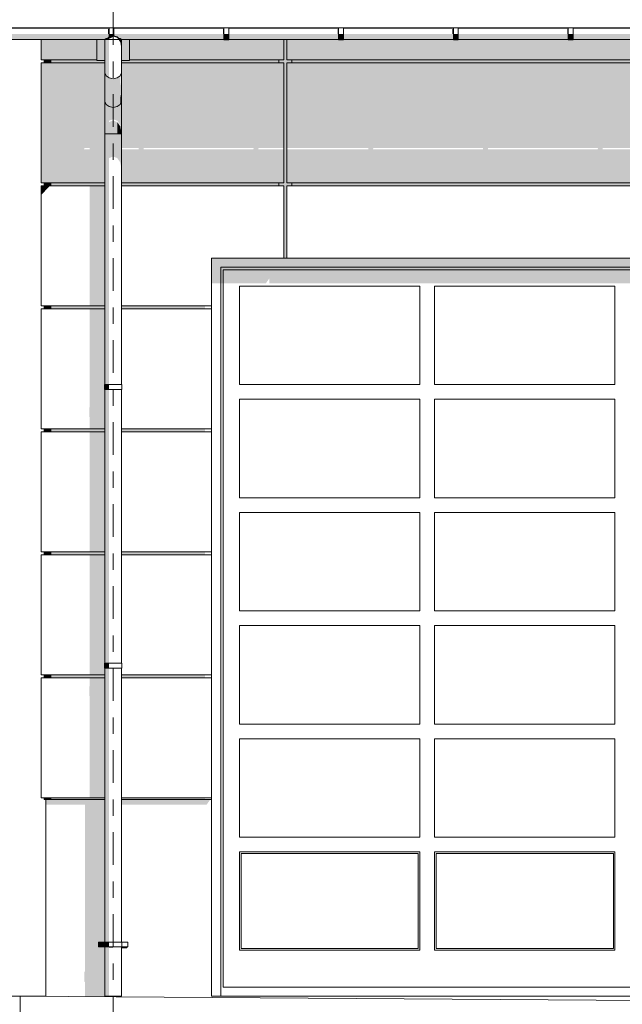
# Model space of a CAD drawing. Header units: metres. Extents: x -4 to 112, y -27 to 26.
# Tile 60 of 256: x 17 to 21, y 0 to 6. Entities that reach past the tile are written whole.
import ezdxf
from ezdxf.enums import TextEntityAlignment as Align

# ---------------------------------------------------------------- set-up
doc = ezdxf.new("R2010")
doc.units = ezdxf.units.M
doc.header["$MEASUREMENT"] = 0
doc.linetypes.add('Raster', pattern=[0.4, 0.2, -0.1, 0, -0.1])
for name, color, linetype in [('10 Fassade', 7, 'Continuous'), ('10 Wand außen', 7, 'Continuous'), ('20 Träger', 7, 'Continuous'), ('30 Dachaufbau', 7, 'Continuous'), ('30 Dachentwässerung', 7, 'Continuous'), ('60 Auffüllung gesamt', 7, 'Continuous'), ('60 Gelände 2D Übersicht', 7, 'Continuous'), ('90 Achsraster', 7, 'Continuous'), ('94 Genehmigungsplanung Bemaßung', 7, 'Continuous')]:
    doc.layers.add(name, color=color, linetype=linetype)
doc.styles.add('ERSTELLTER_STIL_1', font='arial.ttf')
doc.styles.add('ERSTELLTER_STIL_2', font='arial.ttf')
doc.dimstyles.new('ERSTELLTER_STIL__1', dxfattribs={"dimtxt": 0.25, "dimasz": 0.19, "dimexe": 0.18, "dimexo": 0.1, "dimgap": 0, "dimtad": 1, "dimtih": 1, "dimtoh": 1, "dimzin": 0, "dimdsep": 46, "dimtxsty": 'ERSTELLTER_STIL_2', "dimblk": 'ARROWHEAD_6', "dimblk1": 'ARROWHEAD_6', "dimblk2": 'ARROWHEAD_6', "dimcen": 0.09, "dimclrd": 7, "dimclre": 7, "dimclrt": 7, "dimazin": 0, "dimtfac": 1, "dimtdec": 4, "dimtmove": 0, "dimatfit": 3, "dimfxl": 1, "dimtolj": 1, "dimtzin": 0, "dimarcsym": 0})
doc.dimstyles.new('ERSTELLTER_STIL__2', dxfattribs={"dimtxt": 0.2, "dimasz": 0.19, "dimexe": 0.18, "dimexo": 0.1, "dimgap": 0, "dimtad": 1, "dimzin": 0, "dimdsep": 46, "dimtxsty": 'ERSTELLTER_STIL_2', "dimblk": 'ARROWHEAD_10', "dimblk1": 'ARROWHEAD_10', "dimblk2": 'ARROWHEAD_10', "dimcen": 0.09, "dimclrd": 256, "dimclre": 256, "dimclrt": 256, "dimazin": 0, "dimtfac": 1, "dimtdec": 4, "dimtmove": 0, "dimatfit": 3, "dimfxl": 1, "dimtolj": 1, "dimtzin": 0, "dimarcsym": 0})

# ---------------------------------------------------------------- blocks, each defined once
blk = doc.blocks.new('Standard-Rastermarker[3]_1', base_point=(17.7511, 10))
at = {"layer": '90 Achsraster', "color": 14, "linetype": 'Raster', "lineweight": 18, "true_color": 0xa80000}
blk.add_line((17.7511, 9), (17.7511, -1), dxfattribs=at)
at = {"layer": '90 Achsraster', "color": 14, "lineweight": 18, "true_color": 0xa80000, "style": 'ERSTELLTER_STIL_1'}
for tag, p in [('AC_MarkerText_1_0', (17.7511, 10.5)), ('AC_MarkerText_1_1', (17.7511, -2.2))]:
    blk.add_attdef(tag, text='', height=0.3, rotation=360, dxfattribs=at).set_placement(p, align=Align.TOP_CENTER)
blk = doc.blocks.new('*D23', base_point=(27236.1321, 0))
at = {"layer": '94 Genehmigungsplanung Bemaßung', "color": 7, "linetype": 'Continuous', "lineweight": 13}
for p, q in [((2.3419, 8.7509), (2.3419, 9.1259)), ((17.3411, 8.7509), (17.3411, 9.1259)), ((2.4419, 9.0384), (2.2419, 8.8384)), ((17.2411, 8.8384), (17.4411, 9.0384)), ((2.1919, 8.9384), (2.3419, 8.9384)), ((2.3419, 8.9384), (17.3411, 8.9384)), ((17.3411, 8.9384), (17.4911, 8.9384))]:
    blk.add_line(p, q, dxfattribs=at)
at = {"layer": '94 Genehmigungsplanung Bemaßung', "color": 7, "lineweight": 13, "insert": (9.4125, 8.9884), "char_height": 0.25, "attachment_point": 7, "style": 'ERSTELLTER_STIL_2'}
blk.add_mtext('\\A1;{\\pql;\\fArial|b0|i0|c0|p0;\\W1.000000;15,00}', dxfattribs=at)
blk = doc.blocks.new('ARROWHEAD_6')
at = {"color": 0, "linetype": 'Continuous', "lineweight": 0}
for p, q in [((-0.5, -0.5), (0.5, 0.5)), ((0, 0), (-1, 0))]:
    blk.add_line(p, q, dxfattribs=at)
blk = doc.blocks.new('*D25', base_point=(27236.1321, 0))
at = {"layer": '94 Genehmigungsplanung Bemaßung', "color": 7, "linetype": 'Continuous', "lineweight": 13}
for p, q in [((17.3411, 8.7509), (17.3411, 9.1259)), ((17.7511, 8.7509), (17.7511, 9.1259)), ((17.4411, 9.0384), (17.2411, 8.8384)), ((17.8511, 9.0384), (17.6511, 8.8384)), ((17.1911, 8.9384), (17.3411, 8.9384)), ((17.3411, 8.9384), (17.7511, 8.9384))]:
    blk.add_line(p, q, dxfattribs=at)
at = {"layer": '94 Genehmigungsplanung Bemaßung', "color": 7, "lineweight": 13, "insert": (16.8597, 8.9884), "char_height": 0.25, "attachment_point": 7, "style": 'ERSTELLTER_STIL_2'}
blk.add_mtext('\\A1;{\\pql;\\fArial|b0|i0|c0|p0;\\W1.000000;41}', dxfattribs=at)
blk = doc.blocks.new('*D35', base_point=(27236.1321, 0))
at = {"layer": '60 Gelände 2D Übersicht', "linetype": 'Continuous', "lineweight": 18, "true_color": 0xf50000}
for points in [[(16.9224, -0.1525), (16.8224, -0.2525), (17.0224, -0.2525)], [(16.9224, -1.0773), (17.0224, -0.9773), (16.8224, -0.9773)]]:
    blk.add_hatch(color=1, dxfattribs=at).paths.add_polyline_path(points)
at = {"layer": '60 Gelände 2D Übersicht', "color": 1, "linetype": 'Continuous', "lineweight": 18, "true_color": 0xf50000}
for p, q in [((17.1099, -0.1525), (16.7349, -0.1525)), ((16.9224, -0.1525), (16.8224, -0.2525)), ((16.9224, -0.1525), (17.0224, -0.2525)), ((17.0224, -0.2525), (16.8224, -0.2525)), ((16.9224, -0.9773), (16.9224, -0.2525)), ((16.8224, -0.9773), (17.0224, -0.9773)), ((16.9224, -1.0773), (16.8224, -0.9773)), ((16.9224, -1.0773), (17.0224, -0.9773)), ((17.1099, -1.0773), (16.7349, -1.0773))]:
    blk.add_line(p, q, dxfattribs=at)
at = {"layer": '60 Gelände 2D Übersicht', "color": 1, "lineweight": 18, "true_color": 0xf50000, "insert": (16.8949, -0.8178), "char_height": 0.2, "attachment_point": 7, "rotation": 90, "style": 'ERSTELLTER_STIL_2'}
blk.add_mtext('\\A1;{\\pql;\\fArial|b0|i0|c0|p0;\\W1.000000;92\\fArial|b0|i0|c0|p0;\\W1.000000;\\A1{\\H.66x;\\S5^  ;}}', dxfattribs=at)
blk = doc.blocks.new('ARROWHEAD_10')
at = {"linetype": 'Continuous', "lineweight": 0}
blk.add_hatch(color=0, dxfattribs=at).paths.add_polyline_path([(-0.525, 0.525), (0, 0), (-0.525, -0.525)])
at = {"color": 0, "linetype": 'Continuous', "lineweight": 0}
blk.add_line((0, 0), (-1, 0), dxfattribs=at)
blk = doc.blocks.new('*D38', base_point=(27236.1321, 0))
at = {"layer": '94 Genehmigungsplanung Bemaßung', "color": 7, "linetype": 'Continuous', "lineweight": 13}
for p, q in [((17.3411, 9.2531), (17.3411, 9.6281)), ((58.1625, 9.2531), (58.1625, 9.6281)), ((17.4411, 9.5406), (17.2411, 9.3406)), ((58.0625, 9.3406), (58.2625, 9.5406)), ((17.1911, 9.4406), (17.3411, 9.4406)), ((17.3411, 9.4406), (58.1625, 9.4406)), ((58.1625, 9.4406), (58.3125, 9.4406))]:
    blk.add_line(p, q, dxfattribs=at)
at = {"layer": '94 Genehmigungsplanung Bemaßung', "color": 7, "lineweight": 13, "insert": (37.3228, 9.4906), "char_height": 0.25, "attachment_point": 7, "style": 'ERSTELLTER_STIL_2'}
blk.add_mtext('\\A1;{\\pql;\\fArial|b0|i0|c0|p0;\\W1.000000;40,82}', dxfattribs=at)

msp = doc.modelspace()

# ---------------------------------------------------------------- hatches: boundary and pattern name
at = {"layer": '10 Fassade', "linetype": 'Continuous', "lineweight": 0, "true_color": 0x000000}
for points in [[(17.3111, 5.9044), (17.3111, 5.9024), (17.6511, 5.9024), (17.6511, 5.9044)], [(17.8511, 5.9024), (18.4261, 5.9024), (18.4261, 5.9044), (17.8511, 5.9044)], [(18.4561, 5.9044), (18.4561, 5.9024), (18.7911, 5.9024), (18.7911, 5.9044)], [(18.7911, 5.9044), (18.7911, 5.9024), (18.8111, 5.9024), (18.8111, 5.9044)], [(18.8111, 5.9024), (19.1261, 5.9024), (19.1261, 5.9044), (18.8111, 5.9044)], [(19.8261, 5.9044), (19.1561, 5.9044), (19.1561, 5.9024), (19.8261, 5.9024)], [(20.5261, 5.9044), (19.8561, 5.9044), (19.8561, 5.9024), (20.5261, 5.9024)], [(20.5561, 5.9024), (21.2261, 5.9024), (21.2261, 5.9044), (20.5561, 5.9044)], [(17.6511, 5.8324), (17.3111, 5.8324), (17.3111, 5.71), (17.6511, 5.71)], [(18.4261, 5.8324), (17.8511, 5.8324), (17.8511, 5.71), (18.7911, 5.71), (18.7911, 5.8324), (18.4561, 5.8324), (18.4561, 5.8304), (18.4261, 5.8304)], [(18.7611, 4.96), (18.7611, 4.94), (18.7911, 4.94), (18.7911, 4.916), (18.7941, 4.916), (18.7911, 4.9117), (18.7911, 4.5), (18.8111, 4.5), (18.8111, 4.94), (18.8411, 4.94), (18.8411, 4.96), (18.8111, 4.96), (18.8111, 5.69), (18.8411, 5.69), (18.8411, 5.71), (18.8111, 5.71), (18.8111, 5.8324), (18.7911, 5.8324), (18.7911, 5.71), (18.7611, 5.71), (18.7611, 5.69), (18.7911, 5.69), (18.7911, 4.96)], [(18.8111, 5.71), (21.3911, 5.71), (21.3911, 5.8324), (21.2561, 5.8324), (21.2561, 5.8304), (21.2261, 5.8304), (21.2261, 5.8324), (20.5561, 5.8324), (20.5561, 5.8304), (20.5261, 5.8304), (20.5261, 5.8324), (19.8561, 5.8324), (19.8561, 5.8304), (19.8261, 5.8304), (19.8261, 5.8324), (19.1561, 5.8324), (19.1561, 5.8304), (19.1261, 5.8304), (19.1261, 5.8324), (18.8111, 5.8324)], [(17.3311, 5.69), (17.3706, 5.69), (17.3706, 5.71), (17.3311, 5.71)], [(17.3706, 5.69), (17.7011, 5.69), (17.7011, 5.7056), (17.6511, 5.7056), (17.6511, 5.71), (17.3706, 5.71)], [(17.8011, 5.7056), (17.8011, 5.69), (18.7611, 5.69), (18.7611, 5.71), (17.8511, 5.71), (17.8511, 5.7056)], [(18.8411, 5.69), (21.3611, 5.69), (21.3611, 5.71), (18.8411, 5.71)], [(17.3111, 4.94), (17.3111, 4.8832), (17.3638, 4.94)], [(17.3311, 4.96), (17.3311, 4.94), (17.3706, 4.94), (17.3706, 4.96)], [(17.3706, 4.96), (17.3706, 4.94), (17.7011, 4.94), (17.7011, 4.96)], [(17.7011, 4.94), (17.6088, 4.94), (17.6088, 4.21), (17.7011, 4.21)], [(17.8011, 4.94), (18.7611, 4.94), (18.7611, 4.96), (17.8011, 4.96)], [(17.8014, 4.94), (17.8011, 4.94), (17.8011, 4.9399)], [(18.4695, 4.94), (18.4698, 4.9393), (18.4998, 4.9393), (18.5014, 4.94)], [(18.8411, 4.94), (21.3611, 4.94), (21.3611, 4.96), (18.8411, 4.96)], [(19.1695, 4.94), (19.1698, 4.9393), (19.1998, 4.9393), (19.2014, 4.94)], [(19.9014, 4.94), (19.8695, 4.94), (19.8698, 4.9393), (19.8998, 4.9393)], [(20.5695, 4.94), (20.5698, 4.9393), (20.5998, 4.9393), (20.6014, 4.94)], [(17.3706, 4.21), (17.3311, 4.21), (17.3311, 4.19), (17.3706, 4.19)], [(17.7011, 4.21), (17.3706, 4.21), (17.3706, 4.19), (17.7011, 4.19)], [(17.8011, 4.19), (18.3116, 4.19), (18.3116, 4.21), (17.8011, 4.21)], [(17.6088, 3.5939), (17.606, 3.5884), (17.606, 3.5315), (17.6088, 3.5301), (17.6088, 3.46), (17.7011, 3.46), (17.7011, 3.7), (17.6991, 3.7), (17.6991, 3.73), (17.7011, 3.73), (17.7011, 4.19), (17.6088, 4.19)], [(17.8031, 3.7), (17.8011, 3.7), (17.8011, 3.6972)], [(17.3706, 3.46), (17.3311, 3.46), (17.3311, 3.44), (17.3706, 3.44)], [(17.7011, 3.46), (17.3706, 3.46), (17.3706, 3.44), (17.7011, 3.44)], [(17.6088, 2.71), (17.7011, 2.71), (17.7011, 3.44), (17.6088, 3.44)], [(17.8011, 3.44), (18.3116, 3.44), (18.3116, 3.46), (17.8011, 3.46)], [(17.3311, 2.71), (17.3311, 2.69), (17.3706, 2.69), (17.3706, 2.71)], [(17.3706, 2.69), (17.7011, 2.69), (17.7011, 2.71), (17.3706, 2.71)], [(17.8011, 2.69), (18.3116, 2.69), (18.3116, 2.71), (17.8011, 2.71)], [(17.6088, 2.69), (17.6088, 1.96), (17.7011, 1.96), (17.7011, 2), (17.6991, 2), (17.6991, 2.03), (17.7011, 2.03), (17.7011, 2.69)], [(17.8031, 2), (17.8011, 2), (17.8011, 1.9972)], [(17.3706, 1.96), (17.3311, 1.96), (17.3311, 1.94), (17.3706, 1.94)], [(17.3706, 1.94), (17.7011, 1.94), (17.7011, 1.96), (17.3706, 1.96)], [(17.606, 1.8884), (17.606, 1.8315), (17.6088, 1.8301), (17.6088, 1.21), (17.7011, 1.21), (17.7011, 1.94), (17.6088, 1.94), (17.6088, 1.8939)], [(17.8011, 1.94), (18.3116, 1.94), (18.3116, 1.96), (17.8011, 1.96)], [(17.3311, 1.21), (17.3311, 1.2), (17.3706, 1.2), (17.3706, 1.21)], [(17.3706, 1.2), (17.7011, 1.2), (17.7011, 1.21), (17.3706, 1.21)], [(17.8011, 1.2), (18.3116, 1.2), (18.3116, 1.21), (17.8011, 1.21)]]:
    msp.add_hatch(color=18, dxfattribs=at).paths.add_polyline_path(points)
h = msp.add_hatch(color=18, dxfattribs=at)
h.paths.add_polyline_path([(17.3111, 5.69), (17.3111, 4.96), (17.7011, 4.96), (17.7011, 5.69)])
h.paths.add_polyline_path([(17.6088, 5.164), (17.5719, 5.164), (17.579, 5.1716), (17.6088, 5.1716)], flags=0)
h = msp.add_hatch(color=18, dxfattribs=at)
h.paths.add_polyline_path([(17.8011, 4.96), (18.7911, 4.96), (18.7911, 5.164), (18.6364, 5.164), (18.6379, 5.1716), (18.7911, 5.1716), (18.7911, 5.69), (17.8011, 5.69), (17.8011, 5.1716), (17.9079, 5.1716), (17.9064, 5.164), (17.8011, 5.164)])
h.paths.add_polyline_path([(18.6064, 5.164), (17.9364, 5.164), (17.9379, 5.1716), (18.6079, 5.1716)], flags=0)
h = msp.add_hatch(color=18, dxfattribs=at)
h.paths.add_polyline_path([(18.8111, 5.1716), (19.3079, 5.1716), (19.3064, 5.164), (18.8111, 5.164), (18.8111, 4.96), (21.3911, 4.96), (21.3911, 5.164), (20.7364, 5.164), (20.7379, 5.1716), (21.3911, 5.1716), (21.3911, 5.69), (18.8111, 5.69)])
h.paths.add_polyline_path([(20.0064, 5.164), (19.3364, 5.164), (19.3379, 5.1716), (20.0079, 5.1716)], flags=0)
h.paths.add_polyline_path([(20.7064, 5.164), (20.0364, 5.164), (20.0379, 5.1716), (20.7079, 5.1716)], flags=0)
at = {"layer": '10 Wand außen', "linetype": 'Continuous', "lineweight": 0, "true_color": 0x000000}
for points in [[(22.1464, 4.5), (18.3511, 4.5), (18.3511, 4.3474), (18.4071, 4.3474), (18.4071, 4.444), (22.1115, 4.444), (22.1115, 0), (22.1511, 0), (22.1511, 1.2), (22.1464, 1.2)], [(22.1115, 4.444), (18.4071, 4.444), (18.4071, 4.3474), (18.4216, 4.3474), (18.4216, 4.4295), (22.0993, 4.4295), (22.0993, 0.0542), (22.0736, 0.0542), (22.0736, 0), (22.1115, 0)], [(18.4216, 4.4295), (18.4216, 4.3474), (18.6832, 4.3474), (18.7032, 4.3757), (18.7032, 4.3474), (21.2832, 4.3474), (21.3032, 4.3757), (21.3032, 4.3474), (22.0385, 4.3474), (22.0385, 4.0574), (22.0526, 4.0574), (22.0385, 4.0374), (22.0385, 3.3074), (22.0526, 3.3074), (22.0385, 3.2874), (22.0385, 2.5574), (22.0526, 2.5574), (22.0385, 2.5374), (22.0385, 1.8074), (22.0526, 1.8074), (22.0385, 1.7874), (22.0385, 1.0574), (22.0736, 1.0574), (22.0736, 0.0542), (22.0993, 0.0542), (22.0993, 4.4295)], [(17.3411, 1.2), (17.3411, 1.167), (17.5784, 1.167), (17.5784, 0.1509), (17.5756, 0.1455), (17.5756, 0.0885), (17.5784, 0.0871), (17.5784, -0.0027), (17.715, -0.0037), (17.715, 0), (17.7011, 0), (17.7011, 0.3), (17.6611, 0.3), (17.6611, 0.33), (17.7011, 0.33), (17.7011, 1.2)], [(17.8011, 1.2), (17.8011, 1.167), (18.3207, 1.167), (18.3407, 1.1953), (18.3407, 1.2)], [(17.8366, 0.3), (17.8011, 0.3), (17.8011, 0.2908), (17.8346, 0.2908), (17.8366, 0.2936)]]:
    msp.add_hatch(color=18, dxfattribs=at).paths.add_polyline_path(points)
at = {"layer": '20 Träger', "linetype": 'Continuous', "lineweight": 0, "true_color": 0x000000}
for points in [[(17.6511, 5.9044), (17.6511, 5.9024), (17.7261, 5.9024), (17.7261, 5.9044)], [(17.7561, 5.9044), (17.7561, 5.9024), (17.8511, 5.9024), (17.8511, 5.9044)], [(17.6511, 5.7056), (17.7011, 5.7056), (17.7011, 5.8324), (17.6511, 5.8324)], [(17.8011, 5.8324), (17.8011, 5.7056), (17.8511, 5.7056), (17.8511, 5.8324)]]:
    msp.add_hatch(color=18, dxfattribs=at).paths.add_polyline_path(points)
at = {"layer": '30 Dachentwässerung', "linetype": 'Continuous', "lineweight": 0, "true_color": 0x000000}
for points in [[(17.7261, 5.8965), (17.7205, 5.8965), (17.7205, 5.8674), (17.7261, 5.8674)], [(18.4261, 5.8965), (18.4205, 5.8965), (18.4205, 5.8674), (18.4261, 5.8674)], [(19.1205, 5.8965), (19.1205, 5.8674), (19.1261, 5.8674), (19.1261, 5.8965)], [(19.8261, 5.8965), (19.8205, 5.8965), (19.8205, 5.8674), (19.8261, 5.8674)], [(20.5261, 5.8965), (20.5205, 5.8965), (20.5205, 5.8674), (20.5261, 5.8674)], [(17.0561, 5.8418), (17.7178, 5.8418), (17.7261, 5.8501), (17.7261, 5.8674), (17.0561, 5.8674)], [(17.0561, 5.8418), (17.0561, 5.8324), (17.7011, 5.8324), (17.7078, 5.8391), (17.7178, 5.8418)], [(17.7078, 5.8391), (17.7011, 5.8324), (17.7078, 5.8324)], [(17.7078, 5.8324), (17.7011, 5.8324), (17.7011, 5.6299), (17.7078, 5.6119)], [(17.7261, 5.8501), (17.7178, 5.8418), (17.7078, 5.8391), (17.7078, 5.8324), (17.7261, 5.8324)], [(17.7261, 5.8324), (17.7078, 5.8324), (17.7078, 5.6119), (17.7261, 5.5988)], [(17.7261, 5.8674), (17.7261, 5.8466), (17.7511, 5.8533), (17.7561, 5.852), (17.7561, 5.8674)], [(17.7511, 5.8533), (17.7261, 5.8466), (17.7261, 5.838), (17.7387, 5.8428), (17.7511, 5.8513)], [(17.7561, 5.852), (17.7511, 5.8533), (17.7511, 5.8513), (17.7532, 5.8516), (17.7761, 5.8429), (17.7761, 5.8501), (17.7561, 5.8555)], [(18.4261, 5.8674), (17.7561, 5.8674), (17.7561, 5.8555), (17.7761, 5.8501), (17.7844, 5.8418), (18.4261, 5.8418)], [(17.7844, 5.8418), (17.7761, 5.8501), (17.7761, 5.8429), (17.7835, 5.8324), (17.7944, 5.8324), (17.7944, 5.8391)], [(17.7944, 5.8324), (17.7835, 5.8324), (17.7944, 5.8171)], [(17.7844, 5.8418), (17.7944, 5.8391), (17.8011, 5.8324), (18.4261, 5.8324), (18.4261, 5.8418)], [(17.7944, 5.8391), (17.7944, 5.8324), (17.8011, 5.8324)], [(17.7944, 5.8324), (17.7944, 5.8171), (17.8011, 5.7817), (17.8011, 5.8324)], [(18.4261, 5.8403), (18.4561, 5.8403), (18.4561, 5.8674), (18.4261, 5.8674)], [(18.4261, 5.8304), (18.4561, 5.8304), (18.4561, 5.8403), (18.4261, 5.8403)], [(19.1261, 5.8674), (18.4561, 5.8674), (18.4561, 5.8418), (19.1261, 5.8418)], [(18.4561, 5.8324), (19.1261, 5.8324), (19.1261, 5.8418), (18.4561, 5.8418)], [(19.1261, 5.8403), (19.1561, 5.8403), (19.1561, 5.8674), (19.1261, 5.8674)], [(19.1261, 5.8304), (19.1561, 5.8304), (19.1561, 5.8403), (19.1261, 5.8403)], [(19.1561, 5.8418), (19.8261, 5.8418), (19.8261, 5.8674), (19.1561, 5.8674)], [(19.8261, 5.8418), (19.1561, 5.8418), (19.1561, 5.8324), (19.8261, 5.8324)], [(19.8261, 5.8403), (19.8561, 5.8403), (19.8561, 5.8674), (19.8261, 5.8674)], [(19.8261, 5.8304), (19.8561, 5.8304), (19.8561, 5.8403), (19.8261, 5.8403)], [(19.8561, 5.8418), (20.5261, 5.8418), (20.5261, 5.8674), (19.8561, 5.8674)], [(19.8561, 5.8324), (20.5261, 5.8324), (20.5261, 5.8418), (19.8561, 5.8418)], [(20.5261, 5.8403), (20.5561, 5.8403), (20.5561, 5.8674), (20.5261, 5.8674)], [(20.5261, 5.8304), (20.5561, 5.8304), (20.5561, 5.8403), (20.5261, 5.8403)], [(20.5561, 5.8674), (20.5561, 5.8418), (21.2261, 5.8418), (21.2261, 5.8674)], [(20.5561, 5.8418), (20.5561, 5.8324), (21.2261, 5.8324), (21.2261, 5.8418)], [(17.7011, 5.4548), (17.7078, 5.4369), (17.7078, 5.6119), (17.7011, 5.6299)], [(17.7078, 5.4369), (17.7261, 5.4237), (17.7261, 5.5988), (17.7078, 5.6119)], [(17.7261, 5.4237), (17.7511, 5.4189), (17.7511, 5.594), (17.7261, 5.5988)], [(17.7511, 5.594), (17.7511, 5.4189), (17.7761, 5.4237), (17.7761, 5.5988)], [(17.7761, 5.5988), (17.7761, 5.4237), (17.7944, 5.4369), (17.7944, 5.6119)], [(17.8011, 5.5822), (17.7944, 5.5475), (17.7944, 5.4786), (17.8011, 5.5133)], [(17.8011, 5.4548), (17.8011, 5.5109), (17.7944, 5.4762), (17.7944, 5.4369)], [(17.7078, 5.4369), (17.7011, 5.4548), (17.7011, 5.2585), (17.7078, 5.2585)], [(17.7261, 5.4237), (17.7078, 5.4369), (17.7078, 5.2585), (17.7261, 5.2585)], [(17.7261, 5.4237), (17.7261, 5.3375), (17.7511, 5.347), (17.7511, 5.4189)], [(17.7761, 5.4237), (17.7511, 5.4189), (17.7511, 5.347), (17.7761, 5.3375)], [(17.7944, 5.4369), (17.7761, 5.4237), (17.7761, 5.3375), (17.7944, 5.3116)], [(17.7944, 5.4369), (17.7944, 5.3116), (17.8011, 5.2763), (17.8011, 5.4548)], [(17.7261, 5.3299), (17.7261, 5.2585), (17.7511, 5.2585), (17.7511, 5.3393)], [(17.7511, 5.2585), (17.7761, 5.2585), (17.7761, 5.3299), (17.7511, 5.3393)], [(17.7761, 5.2585), (17.7944, 5.2585), (17.7944, 5.304), (17.7761, 5.3299)], [(17.7944, 5.304), (17.7944, 5.2585), (17.8011, 5.2585), (17.8011, 5.2686)], [(17.7078, 5.2585), (17.7011, 5.2585), (17.7011, 3.73), (17.7078, 3.73)], [(17.7078, 3.73), (17.7261, 3.73), (17.7261, 5.2585), (17.7078, 5.2585)], [(17.7511, 5.2585), (17.7261, 5.2585), (17.7261, 5.1101), (17.7511, 5.1196)], [(17.7511, 5.2585), (17.7511, 5.1196), (17.7761, 5.1101), (17.7761, 5.2585)], [(17.7761, 5.2585), (17.7761, 5.1101), (17.7944, 5.0842), (17.7944, 5.2585)], [(17.7944, 5.0842), (17.8011, 5.0489), (17.8011, 5.2585), (17.7944, 5.2585)], [(17.7061, 3.7), (17.7061, 3.73), (17.6991, 3.73), (17.6991, 3.7)], [(17.7251, 3.7), (17.7251, 3.73), (17.7061, 3.73), (17.7061, 3.7)], [(17.7078, 3.7), (17.7011, 3.7), (17.7011, 2.03), (17.7078, 2.03)], [(17.7261, 3.7), (17.7078, 3.7), (17.7078, 2.03), (17.7261, 2.03)], [(17.7511, 3.7), (17.7261, 3.7), (17.7261, 3.6959), (17.7482, 3.6959), (17.7511, 3.6977)], [(17.7761, 3.7), (17.7511, 3.7), (17.7511, 3.6977), (17.7754, 3.6977), (17.7761, 3.698)], [(17.7761, 3.698), (17.7944, 3.698), (17.7944, 3.7), (17.7761, 3.7)], [(17.7944, 3.698), (17.7945, 3.6977), (17.8011, 3.6977), (17.8011, 3.7), (17.7944, 3.7)], [(17.7061, 2), (17.7061, 2.03), (17.6991, 2.03), (17.6991, 2)], [(17.7011, 0.33), (17.7078, 0.33), (17.7078, 2), (17.7011, 2)], [(17.7251, 2), (17.7251, 2.03), (17.7061, 2.03), (17.7061, 2)], [(17.7078, 0.33), (17.7261, 0.33), (17.7261, 2), (17.7078, 2)], [(17.7261, 2), (17.7261, 1.9959), (17.7482, 1.9959), (17.7511, 1.9977), (17.7511, 2)], [(17.7761, 2), (17.7511, 2), (17.7511, 1.9977), (17.7754, 1.9977), (17.7761, 1.998)], [(17.7761, 1.998), (17.7944, 1.998), (17.7944, 2), (17.7761, 2)], [(17.7944, 1.998), (17.7945, 1.9977), (17.8011, 1.9977), (17.8011, 2), (17.7944, 2)], [(17.6991, 0.3), (17.6991, 0.33), (17.6611, 0.33), (17.6611, 0.3)], [(17.7061, 0.3), (17.7061, 0.33), (17.6991, 0.33), (17.6991, 0.3)], [(17.7251, 0.3), (17.7251, 0.33), (17.7061, 0.33), (17.7061, 0.3)], [(17.7011, 0.3), (17.7011, 0), (17.7078, 0), (17.7078, 0.3)], [(17.7078, 0), (17.7261, 0), (17.7261, 0.3), (17.7078, 0.3)], [(17.7511, 0.3), (17.7261, 0.3), (17.7261, 0.2959), (17.7482, 0.2959), (17.7511, 0.2977)], [(17.7761, 0.3), (17.7511, 0.3), (17.7511, 0.2977), (17.7754, 0.2977), (17.7761, 0.298)], [(17.7761, 0.3), (17.7761, 0.298), (17.7944, 0.298), (17.7944, 0.3)], [(17.7944, 0.3), (17.7944, 0.298), (17.7945, 0.2977), (17.8011, 0.2977), (17.8011, 0.3)]]:
    msp.add_hatch(color=18, dxfattribs=at).paths.add_polyline_path(points)
at = {"layer": '60 Auffüllung gesamt', "linetype": 'Continuous', "lineweight": 0, "true_color": 0x000000}
msp.add_hatch(color=18, dxfattribs=at).paths.add_polyline_path([(17.1837, 0), (17.3411, -0.0011), (17.3411, 0)])

# ---------------------------------------------------------------- linework, layer by layer
at = {"layer": '10 Fassade', "color": 7, "linetype": 'Continuous', "lineweight": 13}
for p, q in [((17.3111, 5.9024), (17.3111, 5.9044)), ((18.7911, 5.9024), (18.7911, 5.9044)), ((18.8111, 5.9024), (18.8111, 5.9044)), ((17.3111, 5.71), (17.3111, 5.8324)), ((18.7911, 5.71), (18.7911, 5.8324)), ((18.8111, 5.71), (18.8111, 5.8324)), ((17.6511, 5.71), (17.3111, 5.71)), ((17.3311, 5.71), (17.3311, 5.69)), ((17.3706, 5.69), (17.3706, 5.71)), ((18.7911, 5.71), (17.8511, 5.71)), ((18.7611, 5.69), (18.7611, 5.71)), ((21.3911, 5.71), (18.8111, 5.71)), ((18.8411, 5.69), (18.8411, 5.71)), ((17.7011, 5.69), (17.3111, 5.69)), ((17.3111, 4.96), (17.3111, 5.69)), ((18.7911, 5.69), (17.8011, 5.69)), ((18.7911, 4.96), (18.7911, 5.69)), ((21.3911, 5.69), (18.8111, 5.69)), ((18.8111, 4.96), (18.8111, 5.69)), ((17.7011, 4.96), (17.3111, 4.96)), ((17.3111, 4.21), (17.3111, 4.94)), ((17.7011, 4.94), (17.3111, 4.94)), ((17.3311, 4.96), (17.3311, 4.94)), ((17.3706, 4.94), (17.3706, 4.96)), ((18.7911, 4.96), (17.8011, 4.96)), ((18.7911, 4.94), (17.8011, 4.94)), ((18.7611, 4.94), (18.7611, 4.96)), ((18.7911, 4.5), (18.7911, 4.94)), ((21.3911, 4.96), (18.8111, 4.96)), ((18.8111, 4.5), (18.8111, 4.94)), ((21.3911, 4.94), (18.8111, 4.94)), ((18.8411, 4.94), (18.8411, 4.96)), ((18.7911, 4.5), (18.3511, 4.5)), ((18.3511, 4.5), (18.3511, 4.21)), ((18.8111, 4.5), (18.7911, 4.5)), ((21.3911, 4.5), (18.8111, 4.5)), ((17.7011, 4.21), (17.3111, 4.21)), ((17.3311, 4.21), (17.3311, 4.19)), ((17.3706, 4.19), (17.3706, 4.21)), ((18.3511, 4.21), (17.8011, 4.21)), ((18.3511, 4.21), (18.3511, 4.19)), ((17.7011, 4.19), (17.3111, 4.19)), ((17.3111, 3.46), (17.3111, 4.19)), ((18.3511, 4.19), (17.8011, 4.19)), ((18.3511, 4.19), (18.3511, 3.46)), ((17.7011, 3.46), (17.3111, 3.46)), ((17.7011, 3.44), (17.3111, 3.44)), ((17.3111, 2.71), (17.3111, 3.44)), ((17.3311, 3.46), (17.3311, 3.44)), ((17.3706, 3.44), (17.3706, 3.46)), ((18.3511, 3.46), (17.8011, 3.46)), ((18.3511, 3.44), (17.8011, 3.44)), ((18.3511, 3.46), (18.3511, 3.44)), ((18.3511, 3.44), (18.3511, 2.71)), ((17.7011, 2.71), (17.3111, 2.71)), ((17.3311, 2.71), (17.3311, 2.69)), ((17.3706, 2.69), (17.3706, 2.71)), ((18.3511, 2.71), (17.8011, 2.71)), ((18.3511, 2.71), (18.3511, 2.69)), ((17.7011, 2.69), (17.3111, 2.69)), ((17.3111, 1.96), (17.3111, 2.69)), ((18.3511, 2.69), (17.8011, 2.69)), ((18.3511, 2.69), (18.3511, 1.96)), ((17.7011, 1.96), (17.3111, 1.96)), ((17.7011, 1.94), (17.3111, 1.94)), ((17.3111, 1.21), (17.3111, 1.94)), ((17.3311, 1.96), (17.3311, 1.94)), ((17.3706, 1.94), (17.3706, 1.96)), ((18.3511, 1.96), (17.8011, 1.96)), ((18.3511, 1.94), (17.8011, 1.94)), ((18.3511, 1.96), (18.3511, 1.94)), ((18.3511, 1.94), (18.3511, 1.21)), ((17.7011, 1.21), (17.3111, 1.21)), ((17.3311, 1.2), (17.3311, 1.21)), ((17.3706, 1.2), (17.3706, 1.21)), ((18.3511, 1.21), (17.8011, 1.21)), ((18.3511, 1.21), (18.3511, 1.2)), ((17.3411, 1.2), (17.3311, 1.2))]:
    msp.add_line(p, q, dxfattribs=at)
at = {"layer": '10 Wand außen', "color": 7, "linetype": 'Continuous', "lineweight": 13}
for p, q in [((18.4071, 4.444), (18.4071, 0)), ((22.1115, 4.444), (18.4071, 4.444)), ((18.4216, 0.0542), (18.4216, 4.4295)), ((18.4216, 4.4295), (22.0993, 4.4295)), ((18.5216, 4.3295), (18.5216, 3.7295)), ((19.6216, 4.3295), (18.5216, 4.3295)), ((19.6216, 3.7295), (19.6216, 4.3295)), ((19.7116, 4.3295), (19.7116, 3.7295)), ((20.8116, 4.3295), (19.7116, 4.3295)), ((20.8116, 3.7295), (20.8116, 4.3295)), ((18.5216, 3.7295), (19.6216, 3.7295)), ((19.7116, 3.7295), (20.8116, 3.7295)), ((18.5216, 3.6395), (18.5216, 3.0395)), ((19.6216, 3.6395), (18.5216, 3.6395)), ((19.6216, 3.0395), (19.6216, 3.6395)), ((19.7116, 3.6395), (19.7116, 3.0395)), ((20.8116, 3.6395), (19.7116, 3.6395)), ((20.8116, 3.0395), (20.8116, 3.6395)), ((18.5216, 3.0395), (19.6216, 3.0395)), ((19.7116, 3.0395), (20.8116, 3.0395)), ((18.5216, 2.9495), (18.5216, 2.3495)), ((19.6216, 2.9495), (18.5216, 2.9495)), ((19.6216, 2.3495), (19.6216, 2.9495)), ((19.7116, 2.9495), (19.7116, 2.3495)), ((20.8116, 2.9495), (19.7116, 2.9495)), ((20.8116, 2.3495), (20.8116, 2.9495)), ((18.5216, 2.3495), (19.6216, 2.3495)), ((19.7116, 2.3495), (20.8116, 2.3495)), ((18.5216, 2.2595), (18.5216, 1.6595)), ((19.6216, 2.2595), (18.5216, 2.2595)), ((19.6216, 1.6595), (19.6216, 2.2595)), ((19.7116, 2.2595), (19.7116, 1.6595)), ((20.8116, 2.2595), (19.7116, 2.2595)), ((20.8116, 1.6595), (20.8116, 2.2595)), ((18.5216, 1.6595), (19.6216, 1.6595)), ((19.7116, 1.6595), (20.8116, 1.6595)), ((18.5216, 1.5695), (18.5216, 0.9695)), ((19.6216, 1.5695), (18.5216, 1.5695)), ((19.6216, 0.9695), (19.6216, 1.5695)), ((19.7116, 1.5695), (19.7116, 0.9695)), ((20.8116, 1.5695), (19.7116, 1.5695)), ((20.8116, 0.9695), (20.8116, 1.5695)), ((17.7011, 1.2), (17.3411, 1.2)), ((17.3411, 1.2), (17.3411, -0.0011)), ((18.3511, 1.2), (17.8011, 1.2)), ((18.3511, 0), (18.3511, 1.2)), ((18.5216, 0.9695), (19.6216, 0.9695)), ((19.7116, 0.9695), (20.8116, 0.9695)), ((18.5216, 0.8795), (18.5216, 0.2795)), ((19.6216, 0.8795), (18.5216, 0.8795)), ((18.5311, 0.8696), (19.6115, 0.8696)), ((18.5311, 0.2901), (18.5311, 0.8696)), ((19.6115, 0.8696), (19.6115, 0.2901)), ((19.6216, 0.2795), (19.6216, 0.8795)), ((19.7116, 0.8795), (19.7116, 0.2795)), ((20.8116, 0.8795), (19.7116, 0.8795)), ((19.7218, 0.8696), (19.7218, 0.2901)), ((19.7218, 0.8696), (20.8023, 0.8696)), ((20.8023, 0.8696), (20.8023, 0.2901)), ((20.8116, 0.2795), (20.8116, 0.8795)), ((18.5216, 0.2795), (19.6216, 0.2795)), ((18.5311, 0.2901), (19.6115, 0.2901)), ((19.7116, 0.2795), (20.8116, 0.2795)), ((19.7218, 0.2901), (20.8023, 0.2901)), ((22.1511, 0), (18.3511, 0)), ((18.4216, 0.0542), (20.9022, 0.0542))]:
    msp.add_line(p, q, dxfattribs=at)
at = {"layer": '20 Träger', "color": 7, "linetype": 'Continuous', "lineweight": 18}
for p, q in [((17.6511, 5.9024), (17.6511, 5.9044)), ((17.8511, 5.9024), (17.8511, 5.9044)), ((17.6511, 5.7056), (17.6511, 5.8324)), ((17.8511, 5.7056), (17.8511, 5.8324)), ((17.7011, 5.7056), (17.6511, 5.7056)), ((17.8511, 5.7056), (17.8011, 5.7056))]:
    msp.add_line(p, q, dxfattribs=at)
at = {"layer": '30 Dachaufbau', "color": 7, "linetype": 'Continuous', "lineweight": 13}
for p, q in [((17.7261, 5.9044), (17.0561, 5.9044)), ((18.4261, 5.9044), (17.7561, 5.9044)), ((19.1261, 5.9044), (18.4561, 5.9044)), ((19.8261, 5.9044), (19.1561, 5.9044)), ((20.5261, 5.9044), (19.8561, 5.9044)), ((21.2261, 5.9044), (20.5561, 5.9044))]:
    msp.add_line(p, q, dxfattribs=at)
at = {"layer": '30 Dachentwässerung', "color": 7, "linetype": 'Continuous', "lineweight": 13}
for p, q in [((17.7261, 5.9024), (17.0561, 5.9024)), ((17.7261, 5.8674), (17.7261, 5.9044)), ((17.7261, 5.9044), (17.7561, 5.9044)), ((17.7561, 5.8674), (17.7561, 5.9044)), ((18.4261, 5.9024), (17.7561, 5.9024)), ((18.4261, 5.8674), (18.4261, 5.9044)), ((18.4261, 5.9044), (18.4561, 5.9044)), ((18.4561, 5.8674), (18.4561, 5.9044)), ((19.1261, 5.9024), (18.4561, 5.9024)), ((19.1261, 5.8674), (19.1261, 5.9044)), ((19.1261, 5.9044), (19.1561, 5.9044)), ((19.1561, 5.8674), (19.1561, 5.9044)), ((19.8261, 5.9024), (19.1561, 5.9024)), ((19.8261, 5.8674), (19.8261, 5.9044)), ((19.8261, 5.9044), (19.8561, 5.9044)), ((19.8561, 5.8674), (19.8561, 5.9044)), ((20.5261, 5.9024), (19.8561, 5.9024)), ((20.5261, 5.8674), (20.5261, 5.9044)), ((20.5261, 5.9044), (20.5561, 5.9044)), ((20.5561, 5.8674), (20.5561, 5.9044)), ((21.2261, 5.9024), (20.5561, 5.9024)), ((17.0561, 5.8324), (17.7011, 5.8324)), ((17.7011, 5.8324), (17.7078, 5.8391)), ((17.7078, 5.8324), (17.7011, 5.8324)), ((17.7011, 5.8324), (17.7011, 5.6299)), ((17.7178, 5.8418), (17.7078, 5.8391)), ((17.7261, 5.8324), (17.7078, 5.8324)), ((17.7178, 5.8418), (17.7261, 5.8501)), ((17.7261, 5.8466), (17.7261, 5.8674)), ((17.7511, 5.8324), (17.7261, 5.8324)), ((17.7761, 5.8324), (17.7511, 5.8324)), ((17.7561, 5.852), (17.7561, 5.8674)), ((17.7561, 5.8555), (17.7761, 5.8501)), ((17.7761, 5.8501), (17.7844, 5.8418)), ((17.7944, 5.8324), (17.7761, 5.8324)), ((17.7844, 5.8418), (17.7944, 5.8391)), ((17.7944, 5.8391), (17.8011, 5.8324)), ((17.8011, 5.8324), (17.7944, 5.8324)), ((18.4261, 5.8324), (17.8011, 5.8324)), ((17.8011, 5.8324), (17.8011, 5.6299)), ((18.4261, 5.8403), (18.4261, 5.8674)), ((18.4261, 5.8304), (18.4261, 5.8403)), ((18.4261, 5.8304), (18.4561, 5.8304)), ((18.4561, 5.8403), (18.4561, 5.8674)), ((18.4561, 5.8304), (18.4561, 5.8403)), ((19.1261, 5.8324), (18.4561, 5.8324)), ((19.1261, 5.8403), (19.1261, 5.8674)), ((19.1261, 5.8304), (19.1261, 5.8403)), ((19.1261, 5.8304), (19.1561, 5.8304)), ((19.1561, 5.8403), (19.1561, 5.8674)), ((19.1561, 5.8304), (19.1561, 5.8403)), ((19.8261, 5.8324), (19.1561, 5.8324)), ((19.8261, 5.8403), (19.8261, 5.8674)), ((19.8261, 5.8304), (19.8261, 5.8403)), ((19.8261, 5.8304), (19.8561, 5.8304)), ((19.8561, 5.8403), (19.8561, 5.8674)), ((19.8561, 5.8304), (19.8561, 5.8403)), ((20.5261, 5.8324), (19.8561, 5.8324)), ((20.5261, 5.8403), (20.5261, 5.8674)), ((20.5261, 5.8304), (20.5261, 5.8403)), ((20.5261, 5.8304), (20.5561, 5.8304)), ((20.5561, 5.8403), (20.5561, 5.8674)), ((20.5561, 5.8304), (20.5561, 5.8403)), ((21.2261, 5.8324), (20.5561, 5.8324)), ((17.7078, 5.6119), (17.7011, 5.6299)), ((17.7011, 5.6299), (17.7011, 5.4548)), ((17.7261, 5.5988), (17.7078, 5.6119)), ((17.7511, 5.594), (17.7261, 5.5988)), ((17.7761, 5.5988), (17.7511, 5.594)), ((17.7944, 5.6119), (17.7761, 5.5988)), ((17.8011, 5.6299), (17.7944, 5.6119)), ((17.8011, 5.6299), (17.8011, 5.4548)), ((17.7078, 5.4369), (17.7011, 5.4548)), ((17.7011, 5.4548), (17.7011, 5.2585)), ((17.7261, 5.4237), (17.7078, 5.4369)), ((17.7511, 5.4189), (17.7261, 5.4237)), ((17.7761, 5.4237), (17.7511, 5.4189)), ((17.7944, 5.4369), (17.7761, 5.4237)), ((17.8011, 5.4548), (17.7944, 5.4369)), ((17.8011, 5.4548), (17.8011, 5.2585)), ((17.7078, 5.2585), (17.7011, 5.2585)), ((17.7011, 5.2585), (17.7011, 3.73)), ((17.7261, 5.2585), (17.7078, 5.2585)), ((17.7511, 5.2585), (17.7261, 5.2585)), ((17.7761, 5.2585), (17.7511, 5.2585)), ((17.7944, 5.2585), (17.7761, 5.2585)), ((17.8011, 5.2585), (17.7944, 5.2585)), ((17.8011, 5.2585), (17.8011, 3.73)), ((17.7061, 3.73), (17.6991, 3.73)), ((17.6991, 3.7), (17.6991, 3.73)), ((17.7251, 3.73), (17.7061, 3.73)), ((17.7511, 3.73), (17.7251, 3.73)), ((17.7771, 3.73), (17.7511, 3.73)), ((17.7961, 3.73), (17.7771, 3.73)), ((17.8031, 3.73), (17.7961, 3.73)), ((17.8031, 3.7), (17.8031, 3.73)), ((17.7061, 3.7), (17.6991, 3.7)), ((17.7011, 3.7), (17.7011, 2.03)), ((17.7251, 3.7), (17.7061, 3.7)), ((17.7511, 3.7), (17.7251, 3.7)), ((17.7771, 3.7), (17.7511, 3.7)), ((17.7961, 3.7), (17.7771, 3.7)), ((17.8031, 3.7), (17.7961, 3.7)), ((17.8011, 3.7), (17.8011, 2.03)), ((17.7061, 2.03), (17.6991, 2.03)), ((17.6991, 2), (17.6991, 2.03)), ((17.7061, 2), (17.6991, 2)), ((17.7011, 2), (17.7011, 0.33)), ((17.7251, 2.03), (17.7061, 2.03)), ((17.7251, 2), (17.7061, 2)), ((17.7511, 2.03), (17.7251, 2.03)), ((17.7511, 2), (17.7251, 2)), ((17.7771, 2.03), (17.7511, 2.03)), ((17.7771, 2), (17.7511, 2)), ((17.7961, 2.03), (17.7771, 2.03)), ((17.7961, 2), (17.7771, 2)), ((17.8031, 2.03), (17.7961, 2.03)), ((17.8031, 2), (17.7961, 2)), ((17.8011, 2), (17.8011, 0.33)), ((17.8031, 2), (17.8031, 2.03)), ((17.6991, 0.33), (17.6611, 0.33)), ((17.6611, 0.3), (17.6611, 0.33)), ((17.7061, 0.33), (17.6991, 0.33)), ((17.6991, 0.3), (17.6991, 0.33)), ((17.7251, 0.33), (17.7061, 0.33)), ((17.7511, 0.33), (17.7251, 0.33)), ((17.7771, 0.33), (17.7511, 0.33)), ((17.7961, 0.33), (17.7771, 0.33)), ((17.8031, 0.33), (17.7961, 0.33)), ((17.8411, 0.33), (17.8031, 0.33)), ((17.8031, 0.3), (17.8031, 0.33)), ((17.8411, 0.3), (17.8411, 0.33)), ((17.6991, 0.3), (17.6611, 0.3)), ((17.7061, 0.3), (17.6991, 0.3)), ((17.7011, 0.3), (17.7011, 0)), ((17.7251, 0.3), (17.7061, 0.3)), ((17.7511, 0.3), (17.7251, 0.3)), ((17.7771, 0.3), (17.7511, 0.3)), ((17.7961, 0.3), (17.7771, 0.3)), ((17.8031, 0.3), (17.7961, 0.3)), ((17.8011, 0.3), (17.8011, 0)), ((17.8411, 0.3), (17.8031, 0.3)), ((17.7011, 0), (17.7078, 0)), ((17.7078, 0), (17.7261, 0)), ((17.7261, 0), (17.7511, 0)), ((17.7511, 0), (17.7761, 0)), ((17.7761, 0), (17.7944, 0)), ((17.7944, 0), (17.8011, 0))]:
    msp.add_line(p, q, dxfattribs=at)
at = {"layer": '60 Auffüllung gesamt', "color": 8, "linetype": 'Continuous', "lineweight": 18}
for p, q in [((16.0708, -0.0172), (17.1837, 0)), ((17.1837, 0), (17.063, 0)), ((17.1837, 0), (17.3411, 0)), ((42.0877, -0.1735), (17.1837, 0)), ((17.1837, -0.1525), (17.1837, 0))]:
    msp.add_line(p, q, dxfattribs=at)

# ---------------------------------------------------------------- block references
at = {"layer": '90 Achsraster', "color": 7, "linetype": 'Continuous', "lineweight": 18}
msp.add_blockref('Standard-Rastermarker[3]_1', (17.7511, 10), dxfattribs=at)

# ---------------------------------------------------------------- dimensions: what is measured, and where the dimension line sits
at = {"layer": '60 Gelände 2D Übersicht', "color": 1, "linetype": 'Continuous', "lineweight": 18, "true_color": 0xf50000}
dim = msp.add_linear_dim(base=(16.9224, -0.1525), p1=(17.3411, -1.0773), p2=(17.3411, -0.1525), angle=90, dimstyle='ERSTELLTER_STIL__2', dxfattribs=at)
dim.commit()
dim.dimension.update_dxf_attribs({"geometry": '*D35', "text_midpoint": (16.7824, -0.3963), "dimtype": 160, "text_rotation": 90})
at = {"layer": '94 Genehmigungsplanung Bemaßung', "color": 7, "linetype": 'Continuous', "lineweight": 13}
for base, p1, p2, picture, middle in [((17.3411, 8.9384), (2.3419, 18.901), (17.3411, 1.2), '*D23', (9.8313, 9.1134)), ((17.7511, 8.9384), (17.3411, 1.2), (17.7511, 10.35), '*D25', (17.05, 9.1134)), ((58.1625, 9.4406), (17.3411, 1.2), (58.1625, -0.1), '*D38', (37.7416, 9.6156))]:
    dim = msp.add_linear_dim(base=base, p1=p1, p2=p2, dimstyle='ERSTELLTER_STIL__1', dxfattribs=at)
    dim.commit()
    dim.dimension.update_dxf_attribs({"geometry": picture, "text_midpoint": middle, "dimtype": 160})

doc.saveas('drawing.dxf')
